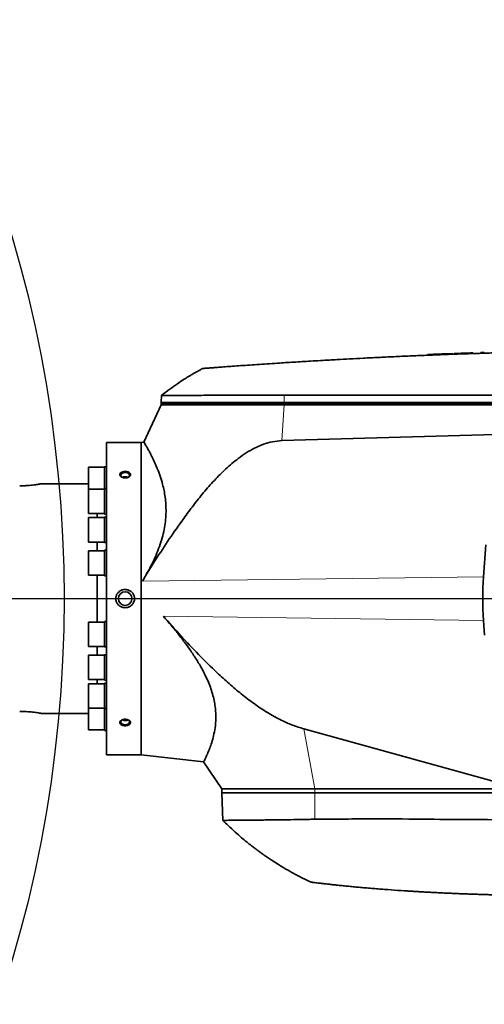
# Model space of a CAD drawing. Header units: millimetres. Extents: x 0 to 11920, y 0 to 8400.
# Tile 39 of 44: x 9606 to 9954, y 4829 to 5566. Entities that reach past the tile are written whole.
import ezdxf

# ---------------------------------------------------------------- set-up
doc = ezdxf.new("R2010")
doc.units = ezdxf.units.MM
doc.header["$LTSCALE"] = 20
doc.layers.add('THICK_LINE', color=7, linetype='Continuous')
doc.styles.add('SLDTEXTSTYLE0', font='TXT', dxfattribs={"width": 0.605})
doc.dimstyles.new('SLDDIMSTYLE0', dxfattribs={"dimtxt": 70, "dimasz": 70, "dimexe": 0, "dimexo": 0.0625, "dimgap": 17.5, "dimtad": 1, "dimdec": 4, "dimlfac": 20, "dimzin": 12, "dimdsep": 46, "dimtxsty": 'SLDTEXTSTYLE0', "dimsah": 1, "dimcen": 0.09, "dimadec": 1, "dimazin": 3, "dimtfac": 1, "dimtofl": 0, "dimtmove": 0, "dimatfit": 3, "dimfxl": 1, "dimfrac": 2, "dimtolj": 1, "dimtzin": 12, "dimarcsym": 0})
doc.dimstyles.new('SLDDIMSTYLE1', dxfattribs={"dimtxt": 70, "dimasz": 70, "dimexe": 0, "dimexo": 0.0625, "dimgap": 17.5, "dimtad": 1, "dimdec": 1, "dimrnd": 1e-09, "dimzin": 12, "dimdsep": 46, "dimtxsty": 'SLDTEXTSTYLE0', "dimsah": 1, "dimcen": 0, "dimadec": 0, "dimazin": 3, "dimtfac": 1, "dimtofl": 0, "dimtmove": 0, "dimatfit": 3, "dimfxl": 1, "dimfrac": 2, "dimtolj": 1, "dimtzin": 12, "dimarcsym": 0})

# ---------------------------------------------------------------- blocks, each defined once
blk = doc.blocks.new('_D')
at = {"layer": 'THICK_LINE'}
for p, q in [((6065.91, 5593.91), (5923.95, 5618.94)), ((10553.28, 5132.52), (11483.7, 5132.52))]:
    blk.add_line(p, q, dxfattribs=at)
blk.add_arc((8682.55, 5132.52), 2771.15, 360, 170, dxfattribs=at)
for points in [[(5953.49, 5613.73), (5976.34, 5680.65), (5956.69, 5684.37)], [(11453.7, 5132.52), (11462.82, 5202.64), (11442.82, 5202.39)]]:
    blk.add_solid(points, dxfattribs=at)
at = {"layer": 'THICK_LINE', "insert": (8832.85, 7991.69), "char_height": 70, "attachment_point": 1, "rotation": 355, "style": 'SLDTEXTSTYLE0'}
blk.add_mtext('170°', dxfattribs=at)
blk = doc.blocks.new('_D_1')
at = {"layer": 'THICK_LINE'}
for p, q in [((10553.28, 5132.52), (11483.72, 5132.52)), ((6065.91, 4671.14), (5923.93, 4646.11))]:
    blk.add_line(p, q, dxfattribs=at)
blk.add_arc((8682.55, 5132.52), 2771.17, 190, 360, dxfattribs=at)
for points in [[(11453.72, 5132.52), (11442.84, 5062.66), (11462.84, 5062.4)], [(5953.47, 4651.31), (5956.67, 4580.68), (5976.32, 4584.4)]]:
    blk.add_solid(points, dxfattribs=at)
at = {"layer": 'THICK_LINE', "insert": (8817.13, 2453.12), "char_height": 70, "attachment_point": 1, "rotation": 5, "style": 'SLDTEXTSTYLE0'}
blk.add_mtext('170°', dxfattribs=at)
blk = doc.blocks.new('_D_2')
at = {"layer": 'THICK_LINE'}
for q in [(9875.99, 5914.78), (8682.55, 5132.52)]:
    blk.add_line((9482.94, 5657.14), q, dxfattribs=at)
blk.add_solid([(9482.94, 5657.14), (9546.96, 5687.15), (9536, 5703.88)], dxfattribs=at)
at = {"layer": 'THICK_LINE', "insert": (9634.33, 5864.21), "char_height": 70, "attachment_point": 1, "rotation": 33.24305, "style": 'SLDTEXTSTYLE0'}
blk.add_mtext('R957', dxfattribs=at)
blk = doc.blocks.new('_D_3')
at = {"layer": 'THICK_LINE'}
blk.add_line((10583.52, 6931.13), (8682.55, 5132.52), dxfattribs=at)
blk.add_solid([(10583.52, 6931.13), (10525.8, 6890.28), (10539.55, 6875.76)], dxfattribs=at)
at = {"layer": 'THICK_LINE', "insert": (9467.35, 5999.23), "char_height": 70, "attachment_point": 1, "rotation": 43.41501, "style": 'SLDTEXTSTYLE0'}
blk.add_mtext('R2617', dxfattribs=at)

msp = doc.modelspace()

# ---------------------------------------------------------------- linework, layer by layer
at = {"color": 7, "linetype": 'Continuous', "lineweight": 35}
for p, q in [((9915.1488377, 5315.3867218), (9915.7585312, 5315.4108937)), ((9915.7585312, 5315.4146894), (9915.7585312, 5314.9153301)), ((9920.7739418, 5315.6069331), (9921.3518136, 5315.6293579)), ((9930.2935312, 5315.9643711), (9926.3605312, 5315.8191618)), ((9930.2935312, 5315.9643711), (9930.2935312, 5315.4643711)), ((9931.5475312, 5316.0099613), (9931.5475312, 5315.5099613)), ((9945.5125312, 5316.4945253), (9945.5125312, 5315.9945253)), ((9951.3265337, 5316.68536), (9951.3265337, 5316.1840403)), ((9954.0071903, 5316.7685041), (9954.0071903, 5316.2685041)), ((9911.5405337, 5315.2437741), (9911.5405337, 5314.7420968)), ((9914.2211903, 5315.3497152), (9914.2211903, 5314.8497152)), ((9915.1488377, 5315.3867218), (9915.1488377, 5314.8867218)), ((9712.0817034, 5279.5242098), (9712.0467826, 5278.5242098)), ((9712.2623935, 5284.6984976), (9712.0817034, 5279.5242098)), ((9712.0467826, 5277.5242098), (9699.0709756, 5249.6975019)), ((9712.0467826, 5278.5242098), (9712.0467826, 5277.5242098)), ((9804.0049282, 5278.5242098), (9712.0467826, 5278.5242098)), ((9712.0467826, 5277.5242098), (9804.0049282, 5277.5242098)), ((10123.8605153, 5278.5242098), (9804.0049282, 5278.5242098)), ((9804.0049282, 5277.5242098), (10130.0467826, 5277.5242098)), ((10057.9376329, 5258.316841), (9802.4570553, 5250.7995191)), ((9697.0467826, 5249.5242098), (9671.0467826, 5249.5242098)), ((9671.0467826, 5015.5242098), (9671.0467826, 5249.5242098)), ((9699.1479888, 5249.763612), (9697.0467826, 5249.5242098)), ((9697.0467826, 5249.5242098), (9697.0467826, 5015.5242098)), ((9669.5467826, 5230.8598264), (9657.5467826, 5230.8598264)), ((9657.5467826, 5230.8598264), (9657.5467826, 5214.4912083)), ((9671.0467826, 5231.2248264), (9669.5467826, 5231.2248264)), ((9669.5467826, 5214.8562083), (9669.5467826, 5231.2248264)), ((9657.5467826, 5218.5242098), (9622.3599419, 5218.5242098)), ((9669.5467826, 5214.4912083), (9657.5467826, 5214.4912083)), ((9657.5467826, 5214.4912083), (9657.5467826, 5196.2212083)), ((9671.0467826, 5214.8562083), (9669.5467826, 5214.8562083)), ((9669.5467826, 5195.8562083), (9669.5467826, 5214.8562083)), ((9657.5467826, 5196.2212083), (9669.5467826, 5196.2212083)), ((9669.5467826, 5193.1592098), (9657.5467826, 5193.1592098)), ((9657.5467826, 5193.1592098), (9657.5467826, 5174.8892098)), ((9664.0559846, 5193.1592098), (9664.0559846, 5196.2212083)), ((9669.5467826, 5195.8562083), (9671.0467826, 5195.8562083)), ((9671.0467826, 5193.5242098), (9669.5467826, 5193.5242098)), ((9669.5467826, 5174.5242098), (9669.5467826, 5193.5242098)), ((9657.5467826, 5174.8892098), (9669.5467826, 5174.8892098)), ((9669.5467826, 5168.3175714), (9657.5467826, 5168.3175714)), ((9657.5467826, 5168.3175714), (9657.5467826, 5150.0475714)), ((9664.0559846, 5168.3175714), (9664.0559846, 5174.8892098)), ((9669.5467826, 5174.5242098), (9671.0467826, 5174.5242098)), ((9671.0467826, 5168.6825714), (9669.5467826, 5168.6825714)), ((9669.5467826, 5149.6825714), (9669.5467826, 5168.6825714)), ((9955.1240538, 5172.7072201), (9953.3874732, 5148.8216736)), ((9657.5467826, 5150.0475714), (9669.5467826, 5150.0475714)), ((9664.0559846, 5115.0008481), (9664.0559846, 5150.0475714)), ((9669.5467826, 5149.6825714), (9671.0467826, 5149.6825714)), ((9669.5467826, 5115.0008481), (9657.5467826, 5115.0008481)), ((9657.5467826, 5115.0008481), (9657.5467826, 5096.7308481)), ((9671.0467826, 5115.3658481), (9669.5467826, 5115.3658481)), ((9669.5467826, 5096.3658481), (9669.5467826, 5115.3658481)), ((9953.3874732, 5116.226746), (9954.1841862, 5105.2684726)), ((9657.5467826, 5096.7308481), (9669.5467826, 5096.7308481)), ((9664.0559846, 5090.1592098), (9664.0559846, 5096.7308481)), ((9669.5467826, 5096.3658481), (9671.0467826, 5096.3658481)), ((9669.5467826, 5090.1592098), (9657.5467826, 5090.1592098)), ((9657.5467826, 5090.1592098), (9657.5467826, 5071.8892098)), ((9671.0467826, 5090.5242098), (9669.5467826, 5090.5242098)), ((9669.5467826, 5071.5242098), (9669.5467826, 5090.5242098)), ((9657.5467826, 5071.8892098), (9669.5467826, 5071.8892098)), ((9669.5467826, 5068.8272113), (9657.5467826, 5068.8272113)), ((9657.5467826, 5068.8272113), (9657.5467826, 5050.5572113)), ((9664.0559846, 5068.8272113), (9664.0559846, 5071.8892098)), ((9669.5467826, 5071.5242098), (9671.0467826, 5071.5242098)), ((9671.0467826, 5069.1922113), (9669.5467826, 5069.1922113)), ((9669.5467826, 5050.1922113), (9669.5467826, 5069.1922113)), ((9657.5467826, 5050.5572113), (9669.5467826, 5050.5572113)), ((9657.5467826, 5050.5572113), (9657.5467826, 5034.1885932)), ((9669.5467826, 5050.1922113), (9671.0467826, 5050.1922113)), ((9669.5467826, 5033.8235932), (9669.5467826, 5050.1922113)), ((9622.3599419, 5046.5242098), (9657.5467826, 5046.5242098)), ((9657.5467826, 5034.1885932), (9669.5467826, 5034.1885932)), ((9669.5467826, 5033.8235932), (9671.0467826, 5033.8235932)), ((9818.8893989, 5034.9581975), (9981.5037401, 4990.0242098)), ((9671.0467826, 5015.5242098), (9697.0467826, 5015.5242098)), ((9697.0467826, 5015.5242098), (9743.7617262, 5010.2017143)), ((9743.7154455, 5010.2334981), (9757.3467826, 4990.0242098)), ((9757.3467826, 4990.0242098), (9757.3467826, 4987.0242098)), ((9826.981743, 4990.0242098), (9757.3467826, 4990.0242098)), ((9826.981743, 4987.0242098), (9757.3467826, 4987.0242098)), ((9757.4515449, 4987.0242098), (9758.1690747, 4966.4768438)), ((9981.5037401, 4990.0242098), (9826.981743, 4990.0242098)), ((10049.5937163, 4987.0242098), (9826.981743, 4987.0242098))]:
    msp.add_line(p, q, dxfattribs=at)
at = {"color": 8, "linetype": 'Continuous', "lineweight": 18}
for p, q in [((9926.3605312, 5315.8191618), (9926.3605312, 5315.3191618)), ((9804.0092656, 5279.5242098), (9712.0817034, 5279.5242098)), ((9804.0092656, 5279.5242098), (9804.0049282, 5278.5242098)), ((9804.0320422, 5284.7753599), (9804.0092656, 5279.5242098)), ((10123.8648528, 5279.5242098), (9804.0092656, 5279.5242098)), ((9802.4570553, 5250.7995191), (9804.0049282, 5277.5242098)), ((9804.0049282, 5278.5242098), (9804.0049282, 5277.5242098)), ((9953.3874732, 5148.8216736), (9697.9274032, 5145.577259)), ((9953.3874732, 5116.226746), (9713.6800413, 5119.2710977)), ((9818.8893989, 5034.9581975), (9826.981743, 4990.0242098)), ((9826.981743, 4987.0242098), (9826.981743, 4990.0242098)), ((9827.1937557, 4967.2854855), (9827.0097146, 4987.0242098))]:
    msp.add_line(p, q, dxfattribs=at)
at = {"color": 7, "linetype": 'Continuous', "lineweight": 35, "flags": 128}
for points in [[(10123.8872948, 5284.6982291), (9963.1714967, 5284.7340347), (9804.0320422, 5284.7753599)], [(9687.5597477, 5223.4565206), (9687.8931486, 5223.7186376), (9688.3427435, 5224.3426016), (9688.4351699, 5225.0216266), (9688.1604119, 5225.6821295), (9687.5482439, 5226.2525346), (9686.6650037, 5226.6710297), (9685.6064042, 5226.8922644), (9684.487161, 5226.8922644), (9683.4285615, 5226.6710297), (9682.5453213, 5226.2525346), (9681.9331533, 5225.6821295), (9681.6583953, 5225.0216266), (9681.7508217, 5224.3426016), (9682.2004166, 5223.7186376), (9682.8665121, 5223.2624999)], [(9682.8665121, 5041.7859197), (9682.5453213, 5041.5995447), (9681.9331533, 5041.0291395), (9681.6583953, 5040.3686366), (9681.7508217, 5039.6896117), (9682.2004166, 5039.0656476), (9682.9584594, 5038.5643606), (9683.9428044, 5038.2400728), (9685.0467826, 5038.127926)], [(9685.0467826, 5038.127926), (9686.1507608, 5038.2400728), (9687.1351058, 5038.5643606), (9687.8931486, 5039.0656476), (9688.3427435, 5039.6896117), (9688.4351699, 5040.3686366), (9688.1604119, 5041.0291395), (9687.5482439, 5041.5995447), (9687.4507365, 5041.6614038)]]:
    msp.add_lwpolyline(points, dxfattribs=at)
at = {"color": 7, "linetype": 'Continuous', "lineweight": 35}
msp.add_circle((9685.0467826, 5132.5242098), 5.1, dxfattribs=at)
for start, end in [(92.1389527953, 92.2902686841), (91.9002546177, 92.0743018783)]:
    msp.add_arc((10098.0467826, 719.0242098), 4600, start, end, dxfattribs=at)
msp.add_ellipse((10063.9955332, 5132.5242098), major_axis=(0, 158.3023444), ratio=0.7024465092, start_param=1.4676620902, end_param=1.6739305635, dxfattribs=at)
for points, knots in [([(10098.0467826, 5318.5242098), (10091.3670687, 5318.5158447), (10078.3579809, 5318.4995532), (10059.3702122, 5318.3730595), (10041.4340562, 5318.1870373), (10024.5496581, 5317.9466657), (10008.8019956, 5317.6667784), (9994.1786479, 5317.3585135), (9980.6671366, 5317.0324963), (9968.1700562, 5316.6955877), (9956.2375673, 5316.3427616), (9944.968032, 5315.9809553), (9934.4597712, 5315.6180465), (9925.2606034, 5315.2806049), (9917.3702777, 5314.9764861), (9910.7885581, 5314.7124279), (9906.0430896, 5314.5159098), (9902.8343566, 5314.3803537), (9900.9181914, 5314.2984943), (9899.6247712, 5314.2427642), (9898.9196748, 5314.2122367), (9898.6507267, 5314.2005714), (9898.5403841, 5314.1957819), (9898.493381, 5314.193741), (9898.4729994, 5314.1928559), (9898.4640894, 5314.192469), (9898.4601803, 5314.1922992), (9898.4583026, 5314.1922177), (9894.3472305, 5314.0136745), (9886.3500938, 5313.6556096), (9874.6912088, 5313.1030959), (9863.7032924, 5312.5552354), (9853.4760705, 5312.0215271), (9844.9670221, 5311.5591892), (9837.6830965, 5311.1513209), (9831.0412949, 5310.7703581), (9824.2451201, 5310.3700804), (9817.5693087, 5309.9668607), (9811.3044304, 5309.5798416), (9805.1159324, 5309.1890984), (9798.3863189, 5308.7551491), (9791.1845871, 5308.2796926), (9783.6759404, 5307.7713081), (9776.5873668, 5307.2799783), (9770.0002324, 5306.8135191), (9763.986506, 5306.3793337), (9758.6214869, 5305.9852572), (9753.967042, 5305.6382532), (9750.0701943, 5305.3440619), (9746.9918892, 5305.1093051), (9744.7301432, 5304.9354815), (9743.4431011, 5304.8360717), (9742.9092033, 5304.7947398), (9743.0566356, 5304.8061453), (9743.0615134, 5304.8065226)], [0, 0, 0, 0, 0.05019840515, 0.09776398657, 0.14269674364, 0.18499667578, 0.22466378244, 0.26105982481, 0.29491623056, 0.32623299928, 0.35501013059, 0.38462869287, 0.41096776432, 0.43402734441, 0.45380743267, 0.4703080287, 0.48352913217, 0.48950046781, 0.49444335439, 0.49794236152, 0.49922961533, 0.49974715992, 0.49996542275, 0.50005962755, 0.50010072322, 0.50011873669, 0.50012664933, 0.50013012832, 0.50013286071, 0.53105072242, 0.5602892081, 0.5878483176, 0.61372805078, 0.63725194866, 0.65188846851, 0.66855323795, 0.68724625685, 0.70305568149, 0.718797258, 0.73448158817, 0.75016236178, 0.77085563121, 0.7916787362, 0.81244680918, 0.83313115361, 0.85394097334, 0.87472972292, 0.89541343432, 0.91618678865, 0.9370097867, 0.95768842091, 0.9784569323, 0.99928725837, 1, 1, 1, 1]), ([(9915.8531006, 5315.4146894), (9915.8901656, 5315.4161632), (9915.9733495, 5315.4194706), (9917.5130747, 5315.4803576), (9920.0246053, 5315.5784251), (9923.1321628, 5315.697944), (9925.3411587, 5315.7808867), (9926.3605312, 5315.8191618)], [0, 0, 0, 0, 0.1723422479, 0.3867828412, 0.6013215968, 0.816024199, 1, 1, 1, 1]), ([(9951.3772676, 5316.68536), (9951.3747112, 5316.685279), (9951.3680596, 5316.6850683), (9951.8607988, 5316.7007711), (9952.7187907, 5316.7280197), (9953.574263, 5316.7549005), (9954.0071903, 5316.7685041)], [0, 0, 0, 0, 0.18160597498, 0.47251336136, 0.73305576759, 1, 1, 1, 1]), ([(9911.5911147, 5315.2437741), (9911.5887129, 5315.2436772), (9911.5824758, 5315.2434256), (9912.0758371, 5315.2634237), (9912.933843, 5315.298108), (9913.7886209, 5315.3323744), (9914.2211903, 5315.3497152)], [0, 0, 0, 0, 0.1821229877, 0.472947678, 0.7332795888, 1, 1, 1, 1]), ([(9743.0467826, 5304.805383), (9742.3247876, 5304.4201998), (9741.013882, 5303.7208337), (9739.260821, 5302.7528165), (9737.909795, 5301.9924734), (9736.8110951, 5301.3642563), (9735.6834938, 5300.7111411), (9734.2389742, 5299.8608435), (9731.8837169, 5298.4434261), (9728.434051, 5296.2900472), (9723.748299, 5293.1951115), (9718.2215079, 5289.3162923), (9714.3682595, 5286.3235155), (9712.322332, 5284.7344655)], [0, 0, 0, 0, 0.066800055, 0.1212869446, 0.1634692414, 0.1933524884, 0.2246016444, 0.2698426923, 0.3301822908, 0.4489945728, 0.6017749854, 0.7885577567, 1, 1, 1, 1]), ([(9804.0320422, 5284.7753599), (9800.674592, 5284.772299), (9793.9596911, 5284.7661773), (9784.0043897, 5284.7565489), (9774.2349835, 5284.7473636), (9765.3356019, 5284.7389569), (9757.4308388, 5284.7319599), (9750.4004584, 5284.7258535), (9743.7806851, 5284.7201192), (9737.6889201, 5284.7151999), (9732.2200377, 5284.7105293), (9727.3395977, 5284.7069611), (9723.0562924, 5284.7033414), (9719.4495368, 5284.7008417), (9716.5744868, 5284.6985321), (9714.3853034, 5284.6970798), (9712.9547675, 5284.6959311), (9712.2660637, 5284.6952993), (9712.3320802, 5284.6953478), (9712.3521691, 5284.6953626)], [0, 0, 0, 0, 0.0672177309, 0.1344354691, 0.2043759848, 0.2743165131, 0.3317995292, 0.3892825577, 0.4484356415, 0.5075887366, 0.5650710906, 0.6225534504, 0.681705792, 0.7408581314, 0.7983403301, 0.8558225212, 0.9149746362, 0.9741267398, 1, 1, 1, 1]), ([(9802.4570553, 5250.7995191), (9800.1016872, 5250.608352), (9795.3887705, 5250.2258408), (9788.5040885, 5248.2170785), (9781.9118429, 5245.3355942), (9775.6491123, 5241.6968517), (9768.4039669, 5236.5592934), (9760.3645911, 5229.7470406), (9751.742341, 5221.1247017), (9743.693597, 5211.927781), (9736.1059531, 5202.3439842), (9727.5277399, 5190.7844849), (9718.0319494, 5177.2119689), (9707.7669792, 5161.5276976), (9701.2071799, 5150.8939391), (9697.9274032, 5145.577259)], [0, 0, 0, 0, 0.0464321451, 0.0929072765, 0.1400293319, 0.1873475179, 0.2345982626, 0.3138982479, 0.3934004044, 0.4732023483, 0.5531212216, 0.6327717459, 0.7551578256, 0.877583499, 1, 1, 1, 1]), ([(9699.1602649, 5249.6558663), (9699.1537422, 5249.6672356), (9699.1361453, 5249.6979071), (9699.6353237, 5248.8542167), (9700.529917, 5247.3210481), (9701.7423669, 5245.1815798), (9703.2604641, 5242.4020977), (9705.0507351, 5238.9341983), (9707.0402444, 5234.7917571), (9709.1456722, 5229.9212257), (9711.2335839, 5224.3603751), (9712.9357746, 5218.7601924), (9714.1854826, 5213.3951921), (9715.0307908, 5208.4205497), (9715.5608938, 5203.1088468), (9715.6986203, 5197.5166733), (9715.3761149, 5191.7270597), (9714.5672549, 5185.7228797), (9713.215663, 5179.5198704), (9711.317476, 5173.1322103), (9708.9053737, 5166.7033549), (9706.0163694, 5160.2227257), (9702.7189521, 5153.7817983), (9699.9427042, 5148.9018857), (9698.2994278, 5146.1909852), (9697.9274032, 5145.577259)], [0, 0, 0, 0, 0.0340401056, 0.0918320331, 0.1427032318, 0.1935773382, 0.2457662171, 0.2979584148, 0.3520931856, 0.4062283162, 0.4617454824, 0.5172520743, 0.5549724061, 0.5926869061, 0.631287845, 0.6698802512, 0.7077050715, 0.7455259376, 0.7848560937, 0.8241913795, 0.8645304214, 0.9048796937, 0.9463641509, 0.9878572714, 1, 1, 1, 1]), ([(9681.9872783, 5226.8896399), (9681.7536077, 5226.6989377), (9681.2580882, 5226.2945365), (9680.9605229, 5225.52625), (9681.084479, 5224.7132827), (9681.6467017, 5223.960099), (9682.5796617, 5223.3516988), (9683.7936515, 5222.958552), (9685.1618871, 5222.8357517), (9686.5287162, 5223.0073642), (9687.7281102, 5223.4554789), (9688.6130729, 5224.1196497), (9689.0830429, 5224.9100914), (9689.0968725, 5225.7289351), (9688.6663454, 5226.4878211), (9687.8412691, 5227.1137244), (9686.7036758, 5227.5465378), (9685.3668543, 5227.7408725), (9683.9865877, 5227.666249), (9682.8042598, 5227.3651641), (9682.2321683, 5227.0321782), (9681.9872783, 5226.8896399)], [0, 0, 0, 0, 0.0474216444, 0.1005618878, 0.1530632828, 0.2054084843, 0.2582023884, 0.3118197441, 0.366260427, 0.4211899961, 0.4760902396, 0.5304399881, 0.5839194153, 0.63659336, 0.6889189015, 0.741516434, 0.7948574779, 0.8490629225, 0.9038899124, 0.9588590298, 1, 1, 1, 1]), ([(9687.2601211, 5223.3151458), (9687.1772794, 5223.3583863), (9686.9490597, 5223.4775092), (9686.5147109, 5223.6191147), (9685.9757243, 5223.7400506), (9685.4126077, 5223.8033623), (9684.8348659, 5223.8110499), (9684.2678252, 5223.7625148), (9683.7194738, 5223.656884), (9683.2266512, 5223.5095222), (9682.9467121, 5223.3745843), (9682.8170085, 5223.3120639)], [0, 0, 0, 0, 0.0682745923, 0.1880888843, 0.30452632, 0.4243430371, 0.5407348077, 0.6605032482, 0.7768753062, 0.8966201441, 1, 1, 1, 1]), ([(9622.3599419, 5218.5141144), (9622.3618233, 5218.5144523), (9622.3664678, 5218.5152866), (9621.8579436, 5218.420217), (9620.9281959, 5218.2541797), (9619.56488, 5218.0282761), (9617.8404249, 5217.7727579), (9615.760335, 5217.5100738), (9613.4080553, 5217.2731068), (9610.8164568, 5217.0885352), (9608.3356947, 5216.9843187), (9606.7218217, 5216.972959), (9606.0467826, 5216.9682075)], [0, 0, 0, 0, 0.070244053, 0.1734101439, 0.2795320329, 0.3834427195, 0.4902574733, 0.5961227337, 0.7050161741, 0.8115097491, 0.9211596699, 1, 1, 1, 1]), ([(9680.1762235, 5137.4088716), (9679.9401054, 5137.1668583), (9679.4624992, 5136.6773276), (9678.873958, 5135.7871546), (9678.4044919, 5134.7725733), (9678.1129938, 5133.6661699), (9678.0146666, 5132.5254883), (9678.1095179, 5131.4086543), (9678.3924602, 5130.3182914), (9678.8481078, 5129.300212), (9679.4730641, 5128.3601652), (9680.2453985, 5127.5330829), (9681.1580027, 5126.8314024), (9682.1815294, 5126.2834936), (9683.3010157, 5125.9035203), (9684.475157, 5125.7116173), (9685.6832624, 5125.7164039), (9686.8718079, 5125.9223295), (9688.0210076, 5126.3291427), (9689.0720733, 5126.9181673), (9690.0121835, 5127.6822434), (9690.7897842, 5128.5775127), (9691.4017159, 5129.5948725), (9691.817125, 5130.6731413), (9692.040423, 5131.8066414), (9692.0661837, 5132.933361), (9691.9000383, 5134.0516284), (9691.5541676, 5135.1112383), (9691.0320548, 5136.1084318), (9690.3538747, 5137.0054209), (9689.5248957, 5137.7916528), (9688.5716351, 5138.436868), (9687.5064803, 5138.9266274), (9686.3666231, 5139.2375549), (9685.1714967, 5139.3587168), (9683.971387, 5139.2795384), (9682.7863989, 5138.9983987), (9681.7590718, 5138.557583), (9680.8786614, 5138.0202401), (9680.4117371, 5137.6138514), (9680.1762235, 5137.4088716)], [0, 0, 0, 0, 0.0233824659, 0.0472967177, 0.0735073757, 0.1005156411, 0.1260972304, 0.1524382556, 0.1777421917, 0.2037668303, 0.2293303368, 0.2556006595, 0.2818072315, 0.3087346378, 0.3356556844, 0.3633294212, 0.390742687, 0.4189438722, 0.4464608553, 0.4747934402, 0.5019821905, 0.5299983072, 0.5565118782, 0.5838387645, 0.6096076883, 0.6361506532, 0.6614843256, 0.6875488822, 0.7129769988, 0.7391131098, 0.7650930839, 0.7917868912, 0.8184946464, 0.845944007, 0.873238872, 0.9013109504, 0.9288418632, 0.9571809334, 0.9784023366, 1, 1, 1, 1]), ([(9713.6800413, 5119.2710977), (9717.9827128, 5114.4127985), (9726.5885199, 5104.695676), (9739.9645905, 5090.5459926), (9752.0712819, 5078.6418701), (9762.7675489, 5068.8600211), (9771.9260258, 5061.0852126), (9781.4687445, 5053.7936594), (9791.4431564, 5047.1503065), (9801.0583468, 5041.8237542), (9810.2072261, 5037.6610852), (9815.987017, 5035.8617515), (9818.8893989, 5034.9581975)], [0, 0, 0, 0, 0.1425752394, 0.285165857, 0.4276885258, 0.5154893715, 0.6035749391, 0.6915638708, 0.7792663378, 0.8667449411, 0.9330845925, 1, 1, 1, 1]), ([(9743.7695043, 5010.2699612), (9743.7591227, 5010.2496922), (9743.689734, 5010.1142183), (9743.9889722, 5010.6963221), (9744.6469549, 5011.9898143), (9745.6375573, 5014.0349131), (9746.8966967, 5016.8024303), (9748.3468241, 5020.3447962), (9749.8705405, 5024.6424378), (9751.3120698, 5029.7649269), (9752.465378, 5035.7178832), (9752.9701564, 5041.5620419), (9752.9024224, 5046.8659339), (9752.5096011, 5051.3974655), (9751.7172529, 5056.1719746), (9750.5089026, 5061.1060349), (9748.8892289, 5066.1046984), (9746.8805609, 5071.1651474), (9744.4787073, 5076.2929629), (9741.3101243, 5082.2270051), (9737.2652147, 5088.8768826), (9732.2392075, 5096.2364557), (9726.7914551, 5103.5201927), (9720.6064176, 5111.2475098), (9716.1330805, 5116.429471), (9713.6800413, 5119.2710977)], [0, 0, 0, 0, 0.0099156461, 0.0662741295, 0.1172398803, 0.1682083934, 0.2205364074, 0.2728665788, 0.3262175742, 0.3795619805, 0.4346801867, 0.4897661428, 0.5216252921, 0.5534795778, 0.586227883, 0.6189742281, 0.6508595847, 0.6827479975, 0.7155232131, 0.7483039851, 0.7957950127, 0.843304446, 0.8920486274, 0.940802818, 1, 1, 1, 1]), ([(9622.3599419, 5046.5343052), (9622.3618233, 5046.5339673), (9622.3664678, 5046.533133), (9621.8579436, 5046.6282026), (9620.9281959, 5046.7942399), (9619.56488, 5047.0201435), (9617.8404249, 5047.2756617), (9615.760335, 5047.5383458), (9613.4080553, 5047.7753128), (9610.8164568, 5047.9598844), (9608.3356947, 5048.0641009), (9606.7218217, 5048.0754606), (9606.0467826, 5048.0802121)], [0, 0, 0, 0, 0.0702440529, 0.1734101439, 0.2795320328, 0.3834427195, 0.4902574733, 0.5961227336, 0.7050161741, 0.811509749, 0.9211596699, 1, 1, 1, 1]), ([(9681.8875127, 5038.2294394), (9682.1625701, 5038.0599924), (9682.7494165, 5037.6984702), (9683.968129, 5037.3864787), (9685.3405219, 5037.3059988), (9686.696424, 5037.4979759), (9687.862416, 5037.9424057), (9688.6984271, 5038.5914492), (9689.1106365, 5039.3692972), (9689.0656025, 5040.1875352), (9688.5807316, 5040.9579776), (9687.710159, 5041.5987998), (9686.5395383, 5042.0364084), (9685.1887163, 5042.2119684), (9683.8091125, 5042.094632), (9682.5667323, 5041.694059), (9681.61489, 5041.0637486), (9681.0623833, 5040.2885306), (9680.9682118, 5039.4701903), (9681.2738458, 5038.7560688), (9681.7051295, 5038.3859548), (9681.8875127, 5038.2294394)], [0, 0, 0, 0, 0.0474447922, 0.1012254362, 0.1557540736, 0.2107117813, 0.2655691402, 0.3198188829, 0.3731824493, 0.4257801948, 0.478107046, 0.5307809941, 0.5842358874, 0.6385425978, 0.6934188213, 0.7483670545, 0.8028521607, 0.8565010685, 0.9092997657, 0.9616442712, 1, 1, 1, 1]), ([(9682.8778363, 5041.7396208), (9683.0047016, 5041.6679506), (9683.4079129, 5041.4401638), (9684.1913356, 5041.2779352), (9684.8085437, 5041.2526862), (9685.0467826, 5041.2429402)], [0, 0, 0, 0, 0.2198949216, 0.6988837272, 1, 1, 1, 1]), ([(9685.0467826, 5041.2429402), (9685.4238642, 5041.2677812), (9686.1780233, 5041.317463), (9686.9583726, 5041.5315434), (9687.2410986, 5041.7266985), (9687.2755685, 5041.7504918)], [0, 0, 0, 0, 0.46754411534, 0.93508305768, 1, 1, 1, 1]), ([(9758.2543567, 4966.4798223), (9758.2415922, 4966.479779), (9758.2066069, 4966.4796603), (9758.8869644, 4966.4867415), (9760.2180017, 4966.4941051), (9762.2557017, 4966.5072959), (9764.9339947, 4966.5294609), (9768.2106667, 4966.5595524), (9772.070559, 4966.5939787), (9776.544697, 4966.6309945), (9781.5651798, 4966.679763), (9787.0413515, 4966.7341485), (9792.9707481, 4966.7975071), (9799.3843723, 4966.8761254), (9807.145213, 4966.9748377), (9814.6683873, 4967.0272944), (9821.7229513, 4967.2394094), (9825.3702448, 4967.2701276), (9827.1937557, 4967.2854855)], [0, 0, 0, 0, 0.03672398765, 0.10065461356, 0.16458523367, 0.230373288, 0.29616134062, 0.36009148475, 0.42402160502, 0.48980872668, 0.55559587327, 0.6195338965, 0.68347196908, 0.74926691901, 0.81506180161, 0.90683963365, 0.95342328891, 1, 1, 1, 1]), ([(9758.2335893, 4966.4588418), (9759.5438523, 4965.1453481), (9762.5568718, 4962.1248995), (9767.2398488, 4957.823956), (9771.9618272, 4953.6960782), (9776.0515683, 4950.3069126), (9779.4584572, 4947.6006177), (9781.9908592, 4945.657855), (9783.7736587, 4944.321995), (9785.031174, 4943.3937174), (9786.1643616, 4942.5680324), (9787.2608309, 4941.7790825), (9788.3725082, 4940.9888916), (9789.7343375, 4940.0330511), (9791.7727015, 4938.6266195), (9794.8018067, 4936.5942625), (9798.9642848, 4933.9145895), (9804.2224189, 4930.7041374), (9810.632699, 4927.0558826), (9817.4080075, 4923.4590355), (9822.13152, 4921.2591376), (9824.2576461, 4920.2689294)], [0, 0, 0, 0, 0.0687036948, 0.1579878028, 0.2354043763, 0.3009664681, 0.3546769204, 0.3965324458, 0.4191678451, 0.4371803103, 0.4544180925, 0.4710936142, 0.487206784, 0.5049294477, 0.5327112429, 0.5789212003, 0.6400156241, 0.7160365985, 0.8070490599, 0.9131497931, 1, 1, 1, 1]), ([(9827.1937557, 4967.2854855), (9833.8817343, 4967.3202741), (9847.2579142, 4967.3898524), (9874.0055882, 4967.7928222), (9917.8021228, 4967.1578834), (9966.7680386, 4967.0333813), (10014.2238441, 4966.4372621), (10037.9501232, 4966.4909394), (10049.812887, 4966.5177772)], [0, 0, 0, 0, 0.0901330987, 0.1802691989, 0.360525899, 0.6802601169, 0.8401351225, 1, 1, 1, 1]), ([(9973.2424774, 4910.4486211), (9971.0919316, 4910.4947875), (9952.8584723, 4910.8862103), (9928.0798991, 4911.7813855), (9902.1989796, 4913.2161944), (9889.1197702, 4914.0668931), (9880.947882, 4914.6533641), (9874.4440122, 4915.1553007), (9869.6055144, 4915.5463731), (9864.79729, 4915.9535543), (9860.1178568, 4916.3680762), (9855.6575415, 4916.7808859), (9851.3742051, 4917.193702), (9847.2701913, 4917.6054994), (9843.3650583, 4918.0124364), (9839.7325411, 4918.405039), (9836.3669935, 4918.7811), (9833.3241007, 4919.1319901), (9830.70924, 4919.4421027), (9828.5516883, 4919.7040483), (9826.8155179, 4919.9189139), (9825.4777026, 4920.0870093), (9824.6233054, 4920.1956781), (9824.2155915, 4920.2477723), (9824.2379664, 4920.2449291), (9824.2457677, 4920.2439378)], [0, 0, 0, 0, 0.03566602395, 0.30239532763, 0.41105645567, 0.46540868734, 0.51974203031, 0.54679634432, 0.57386714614, 0.6017385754, 0.62959602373, 0.65660123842, 0.68360444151, 0.71132805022, 0.73905064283, 0.7670838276, 0.79511630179, 0.82404721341, 0.8529767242, 0.87968076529, 0.90638350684, 0.93396768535, 0.96155057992, 0.98659420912, 1, 1, 1, 1]), ([(9969.5820737, 4910.526739), (9969.4720848, 4910.5291346), (9969.2521078, 4910.5339257), (9967.5480534, 4910.5726964), (9964.8862866, 4910.635988), (9961.3086789, 4910.726847), (9956.890041, 4910.8482878), (9951.7912537, 4911.0007898), (9946.1321059, 4911.186633), (9940.1048435, 4911.4028207), (9933.8615222, 4911.648488), (9927.5898098, 4911.916349), (9921.4608981, 4912.2006797), (9915.6351931, 4912.4905752), (9910.2896636, 4912.7751774), (9905.5460048, 4913.0420315), (9901.5700693, 4913.2769024), (9898.4381148, 4913.4690735), (9896.2834643, 4913.604863), (9895.1290311, 4913.6791703), (9895.0556432, 4913.6836741), (9896.0258229, 4913.6215097), (9898.0567547, 4913.4928001), (9901.0499661, 4913.3083357), (9904.958426, 4913.0761998), (9909.6308779, 4912.8111335), (9914.9641554, 4912.5256095), (9920.7723537, 4912.2334909), (9926.9111538, 4911.9471307), (9933.1870629, 4911.6758432), (9939.4322525, 4911.4286199), (9945.4731454, 4911.209062), (9951.133903, 4911.021751), (9956.2787269, 4910.8657698), (9960.7385697, 4910.7420112), (9964.4217568, 4910.6474649), (9967.1887085, 4910.580961), (9968.7409757, 4910.5455791), (9969.4687661, 4910.5292388), (9969.5443045, 4910.5275722), (9969.5820737, 4910.526739)], [0, 0, 0, 0, 0.027625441, 0.055250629, 0.082289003, 0.1093267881, 0.1362765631, 0.1632256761, 0.1900388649, 0.2168516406, 0.2435452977, 0.2702389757, 0.2968867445, 0.3235349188, 0.3502279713, 0.3769215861, 0.4037221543, 0.43052319, 0.4574393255, 0.4843556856, 0.511349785, 0.5383438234, 0.5653580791, 0.59237199, 0.6193450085, 0.6463174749, 0.6731948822, 0.7000717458, 0.7268290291, 0.753586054, 0.7802525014, 0.8069191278, 0.8335731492, 0.8602277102, 0.886959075, 0.9136910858, 0.9405548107, 0.9674189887, 0.9837094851, 1, 1, 1, 1])]:
    msp.add_open_spline(points, degree=3, knots=knots, dxfattribs=at)
at = {"layer": 'THICK_LINE'}
msp.add_line((8682.5467826, 5132.5242098), (10513.2762268, 5132.5242098), dxfattribs=at)
for radius in [2617, 957]:
    msp.add_arc((8682.5467826, 5132.5242098), radius, 189.9999999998, 169.9999999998, dxfattribs=at)

# ---------------------------------------------------------------- dimensions: what is measured, and where the dimension line sits
for base, line1, line2, picture, middle in [((8924.0687879, 7893.1333626), ((10513.2762268, 5132.5242098), (8682.5467826, 5132.5242098)), ((7740.085763, 5298.7055158), (6105.304893, 5586.9614908)), '_D', (8924.0687879, 7893.1333626)), ((8924.0704865, 2371.8956413), ((7740.085763, 4966.3429038), (6105.304893, 4678.0869289)), ((8682.5467826, 5132.5242098), (10513.2762268, 5132.5242098)), '_D_1', (8924.0704865, 2371.8956413))]:
    dim = msp.add_angular_dim_2l(base=base, line1=line1, line2=line2, dimstyle='SLDDIMSTYLE0', dxfattribs=at)
    dim.commit()
    dim.dimension.update_dxf_attribs({"geometry": picture, "text_midpoint": middle, "dimtype": 162})
for mpoint, picture, middle in [((10583.5217098, 6931.1301494), '_D_3', (9633.0344462, 6031.8273796)), ((9482.9362805, 5657.1437402), '_D_2', (9780.8012006, 5852.3809466))]:
    dim = msp.add_radius_dim(center=(8682.5467826, 5132.5242098), mpoint=mpoint, dimstyle='SLDDIMSTYLE1', dxfattribs=at)
    dim.commit()
    dim.dimension.update_dxf_attribs({"geometry": picture, "text_midpoint": middle, "dimtype": 164})

doc.saveas('drawing.dxf')
